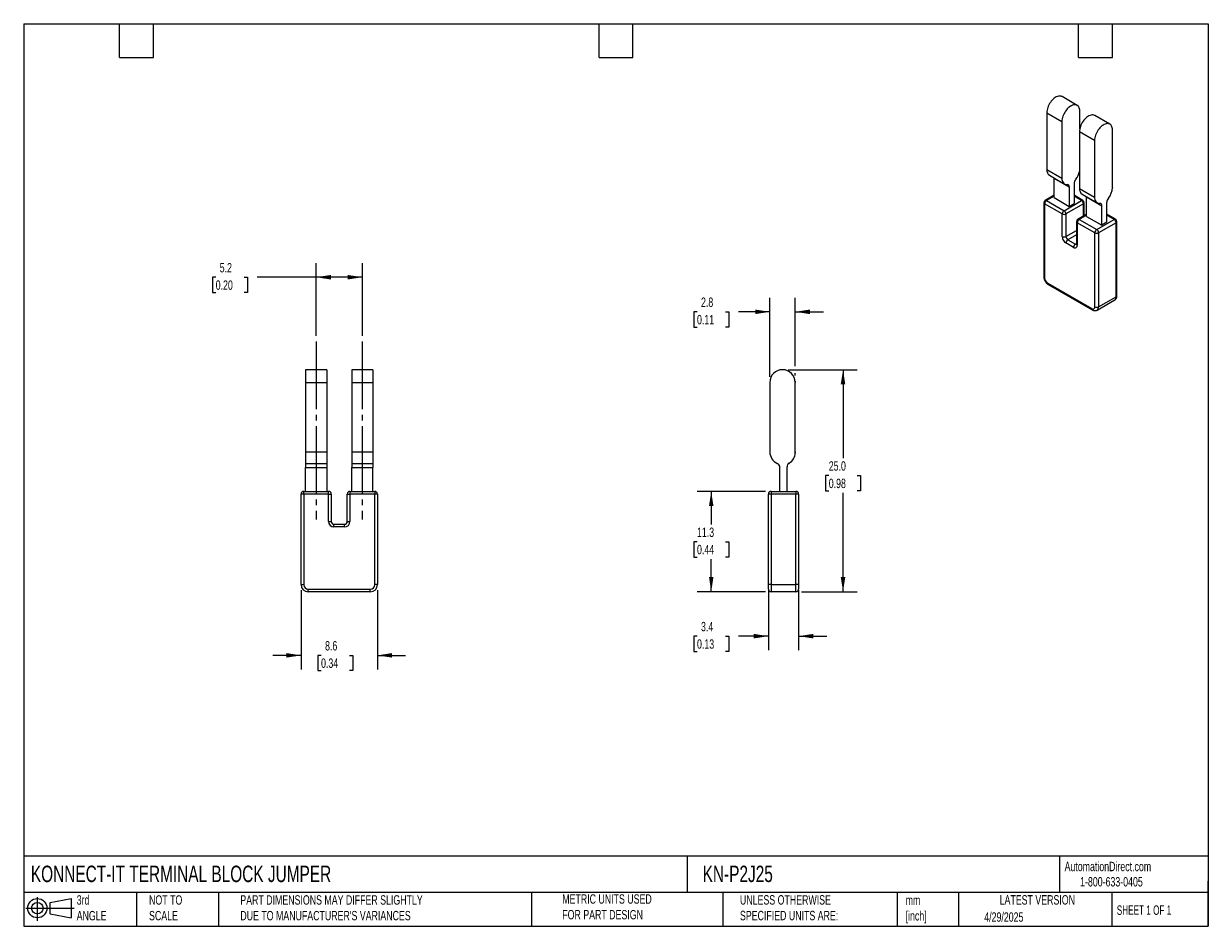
# Model space of a CAD drawing. Header units: millimetres. Extents: x 3 to 137, y 3 to 105.
import ezdxf

# ---------------------------------------------------------------- set-up
doc = ezdxf.new("R2010")
doc.units = ezdxf.units.MM
doc.header["$LTSCALE"] = 0.5
doc.linetypes.add('SLD-Center', pattern=[19.05, 15.24, -1.27, 1.27, -1.27])
doc.linetypes.add('SLD-Solid', pattern=[0])
doc.layers.add('CENTER', color=40, linetype='SLD-Center')
doc.layers.add('SLD-DEFPOINTS', color=7, linetype='Continuous')
doc.layers.add('DIMENSIONS', color=140, linetype='SLD-Solid', lineweight=25)
doc.layers.add('TEXT', color=140, linetype='SLD-Solid', lineweight=25)
doc.styles.add('SLDTEXTSTYLE0', font='TXT', dxfattribs={"width": 0.7})
doc.styles.add('SLDTEXTSTYLE1', font='TXT', dxfattribs={"width": 0.65})
doc.dimstyles.new('SLDDIMSTYLE0', dxfattribs={"dimtxt": 1.079004, "dimasz": 1.651, "dimexe": 0, "dimexo": 0.0625, "dimgap": 0.269751, "dimtad": 0, "dimtih": 1, "dimtoh": 1, "dimrnd": 1e-09, "dimzin": 12, "dimdsep": 46, "dimtxsty": 'SLDTEXTSTYLE0', "dimsah": 1, "dimcen": 0.09, "dimadec": 0, "dimazin": 3, "dimtfac": 1, "dimtofl": 0, "dimtmove": 0, "dimatfit": 3, "dimfxl": 0, "dimfrac": 2, "dimtolj": 1, "dimtzin": 12, "dimarcsym": 0})
doc.dimstyles.new('SLDDIMSTYLE1', dxfattribs={"dimtxt": 1.079004, "dimasz": 1.651, "dimexe": 0, "dimexo": 0.0625, "dimgap": 0.269751, "dimtad": 0, "dimtih": 1, "dimtoh": 1, "dimrnd": 1e-09, "dimzin": 12, "dimdsep": 46, "dimtxsty": 'SLDTEXTSTYLE0', "dimsah": 1, "dimcen": 0.09, "dimadec": 0, "dimazin": 3, "dimtfac": 1, "dimtmove": 0, "dimatfit": 0, "dimfxl": 0, "dimfrac": 2, "dimtolj": 1, "dimtzin": 12, "dimarcsym": 0})
doc.dimstyles.new('SLDDIMSTYLE2', dxfattribs={"dimtxt": 1.079004, "dimasz": 1.651, "dimexe": 0, "dimexo": 0.0625, "dimgap": 0.269751, "dimtad": 0, "dimtih": 1, "dimtoh": 1, "dimrnd": 1e-09, "dimzin": 4, "dimdsep": 46, "dimtxsty": 'SLDTEXTSTYLE0', "dimsah": 1, "dimcen": 0.09, "dimadec": 0, "dimazin": 1, "dimtfac": 1, "dimtofl": 0, "dimtmove": 0, "dimatfit": 3, "dimfxl": 0, "dimfrac": 2, "dimtolj": 1, "dimtzin": 12, "dimarcsym": 0})

# ---------------------------------------------------------------- blocks, each defined once
blk = doc.blocks.new('Block11')
at = {"color": 7, "linetype": 'SLD-Solid', "lineweight": 18}
for p, q in [((0, 1.44), (5.44, 1.44)), ((1.29, 2.66), (1.29, 0)), ((2.74, 2.08), (5.09, 2.52)), ((2.74, 0.8), (2.74, 2.08)), ((5.09, 2.52), (5.09, 0.37)), ((2.74, 0.8), (5.09, 0.37))]:
    blk.add_line(p, q, dxfattribs=at)
for radius in [1.08, 0.643]:
    blk.add_circle((1.29, 1.44), radius, dxfattribs=at)
blk = doc.blocks.new('Block12')
at = {"layer": 'SLD-DEFPOINTS'}
blk.add_blockref('Block11', (0, 0), dxfattribs=at)
blk = doc.blocks.new('_D')
at = {"layer": 'DIMENSIONS'}
for p, q in [((36.1, 69.64), (36.1, 77.82)), ((41.3, 69.64), (41.3, 77.82)), ((24.79, 76.24), (24.43, 76.24)), ((24.43, 76.24), (24.43, 74.52)), ((28, 76.24), (28.36, 76.24)), ((28.36, 76.24), (28.36, 74.52)), ((36.1, 76.24), (29.46, 76.24)), ((41.3, 76.24), (36.1, 76.24)), ((24.43, 74.52), (24.79, 74.52)), ((28.36, 74.52), (28, 74.52))]:
    blk.add_line(p, q, dxfattribs=at)
for points in [[(36.1, 76.24), (37.75, 75.98), (37.75, 76.49)], [(41.3, 76.24), (39.64, 76.49), (39.64, 75.98)]]:
    blk.add_solid(points, dxfattribs=at)
at = {"layer": 'DIMENSIONS', "char_height": 1.058, "attachment_point": 1, "style": 'SLDTEXTSTYLE0'}
for s, insert in [('5.2', (25.24, 77.84)), ('0.20', (24.79, 75.88))]:
    blk.add_mtext(s, dxfattribs=dict(at, insert=insert))
blk = doc.blocks.new('_D_1')
at = {"layer": 'DIMENSIONS'}
for p, q in [((34.4, 41), (34.4, 32.09)), ((43, 41), (43, 32.09)), ((34.4, 33.67), (31.22, 33.67)), ((36.65, 33.67), (36.29, 33.67)), ((36.29, 33.67), (36.29, 31.96)), ((39.86, 33.67), (40.22, 33.67)), ((40.22, 33.67), (40.22, 31.96)), ((43, 33.67), (46.17, 33.67)), ((36.29, 31.96), (36.65, 31.96)), ((40.22, 31.96), (39.86, 31.96))]:
    blk.add_line(p, q, dxfattribs=at)
for points in [[(34.4, 33.67), (32.74, 33.93), (32.74, 33.42)], [(43, 33.67), (44.65, 33.42), (44.65, 33.93)]]:
    blk.add_solid(points, dxfattribs=at)
at = {"layer": 'DIMENSIONS', "char_height": 1.058, "attachment_point": 1, "style": 'SLDTEXTSTYLE0'}
for s, insert in [('8.6', (37.1, 35.28)), ('0.34', (36.65, 33.32))]:
    blk.add_mtext(s, dxfattribs=dict(at, insert=insert))
blk = doc.blocks.new('_D_2')
at = {"layer": 'DIMENSIONS'}
for p, q in [((86.67, 52.13), (78.98, 52.13)), ((80.57, 52.13), (80.57, 48.41)), ((78.97, 46.46), (78.61, 46.46)), ((78.61, 46.46), (78.61, 44.74)), ((82.17, 46.46), (82.54, 46.46)), ((82.54, 46.46), (82.54, 44.74)), ((78.61, 44.74), (78.97, 44.74)), ((80.57, 40.83), (80.57, 44.5)), ((82.54, 44.74), (82.17, 44.74)), ((86.67, 40.83), (78.98, 40.83))]:
    blk.add_line(p, q, dxfattribs=at)
for points in [[(80.57, 52.13), (80.32, 50.48), (80.82, 50.48)], [(80.57, 40.83), (80.82, 42.48), (80.32, 42.48)]]:
    blk.add_solid(points, dxfattribs=at)
at = {"layer": 'DIMENSIONS', "char_height": 1.058, "attachment_point": 1, "style": 'SLDTEXTSTYLE0'}
for s, insert in [('11.3', (78.97, 48.06)), ('0.44', (78.97, 46.11))]:
    blk.add_mtext(s, dxfattribs=dict(at, insert=insert))
blk = doc.blocks.new('_D_3')
at = {"layer": 'DIMENSIONS'}
for p, q in [((89.23, 65.83), (96.99, 65.83)), ((95.41, 65.83), (95.41, 55.87)), ((93.8, 53.91), (93.44, 53.91)), ((93.44, 53.91), (93.44, 52.2)), ((97.01, 53.91), (97.37, 53.91)), ((97.37, 53.91), (97.37, 52.2)), ((93.44, 52.2), (93.8, 52.2)), ((97.37, 52.2), (97.01, 52.2)), ((95.41, 40.83), (95.41, 51.96)), ((90.74, 40.83), (96.99, 40.83))]:
    blk.add_line(p, q, dxfattribs=at)
for points in [[(95.41, 65.83), (95.15, 64.18), (95.66, 64.18)], [(95.41, 40.83), (95.66, 42.48), (95.15, 42.48)]]:
    blk.add_solid(points, dxfattribs=at)
at = {"layer": 'DIMENSIONS', "char_height": 1.058, "attachment_point": 1, "style": 'SLDTEXTSTYLE0'}
for s, insert in [('25.0', (93.8, 55.52)), ('0.98', (93.8, 53.56))]:
    blk.add_mtext(s, dxfattribs=dict(at, insert=insert))
blk = doc.blocks.new('_D_4')
at = {"layer": 'DIMENSIONS'}
for p, q in [((87.01, 41), (87.01, 34.25)), ((90.41, 41), (90.41, 34.25)), ((78.97, 35.83), (78.61, 35.83)), ((78.61, 35.83), (78.61, 34.12)), ((82.17, 35.83), (82.54, 35.83)), ((82.54, 35.83), (82.54, 34.12)), ((87.01, 35.83), (83.64, 35.83)), ((90.41, 35.83), (93.58, 35.83)), ((78.61, 34.12), (78.97, 34.12)), ((82.54, 34.12), (82.17, 34.12))]:
    blk.add_line(p, q, dxfattribs=at)
for points in [[(87.01, 35.83), (85.36, 36.09), (85.36, 35.58)], [(90.41, 35.83), (92.06, 35.58), (92.06, 36.09)]]:
    blk.add_solid(points, dxfattribs=at)
at = {"layer": 'DIMENSIONS', "char_height": 1.058, "attachment_point": 1, "style": 'SLDTEXTSTYLE0'}
for s, insert in [('3.4', (79.42, 37.44)), ('0.13', (78.97, 35.48))]:
    blk.add_mtext(s, dxfattribs=dict(at, insert=insert))
blk = doc.blocks.new('_D_5')
at = {"layer": 'DIMENSIONS'}
for p, q in [((87.17, 65.04), (87.17, 73.93)), ((90.02, 66.21), (90.02, 73.93)), ((78.97, 72.34), (78.61, 72.34)), ((78.61, 72.34), (78.61, 70.63)), ((82.17, 72.34), (82.54, 72.34)), ((82.54, 72.34), (82.54, 70.63)), ((87.17, 72.34), (83.64, 72.34)), ((90.02, 72.34), (93.19, 72.34)), ((78.61, 70.63), (78.97, 70.63)), ((82.54, 70.63), (82.17, 70.63)), ((90.02, 65.16), (90.02, 65.45))]:
    blk.add_line(p, q, dxfattribs=at)
for points in [[(87.17, 72.34), (85.52, 72.6), (85.52, 72.09)], [(90.02, 72.34), (91.67, 72.09), (91.67, 72.6)]]:
    blk.add_solid(points, dxfattribs=at)
at = {"layer": 'DIMENSIONS', "char_height": 1.058, "attachment_point": 1, "style": 'SLDTEXTSTYLE0'}
for s, insert in [('2.8', (79.42, 73.95)), ('0.11', (78.97, 71.99))]:
    blk.add_mtext(s, dxfattribs=dict(at, insert=insert))

msp = doc.modelspace()

# ---------------------------------------------------------------- linework, layer by layer
for p, q in [((121.766, 95.584), (120.069, 96.564)), ((118.349, 94.748), (120.046, 93.769)), ((118.349, 94.748), (118.349, 88.361)), ((122.061, 92.949), (122.061, 94.932)), ((120.046, 93.769), (120.046, 87.381)), ((125.443, 93.461), (123.746, 94.441)), ((122.026, 92.626), (123.723, 91.646)), ((122.026, 92.626), (122.026, 86.238)), ((125.738, 86.422), (125.738, 92.809)), ((123.723, 91.646), (123.723, 85.259)), ((118.349, 88.361), (120.046, 87.381)), ((118.644, 87.709), (120.341, 86.729)), ((119.154, 87.414), (119.155, 87.391)), ((119.155, 87.391), (120.852, 86.412)), ((119.155, 85.193), (119.155, 87.391)), ((121.418, 86.794), (121.418, 84.54)), ((121.601, 87.258), (121.595, 87.25)), ((119.155, 85.458), (118.157, 84.882)), ((119.155, 85.357), (118.306, 84.867)), ((120.852, 86.412), (120.852, 84.214)), ((122.416, 84.882), (121.418, 85.458)), ((122.266, 84.867), (121.418, 85.357)), ((122.026, 86.238), (123.723, 85.259)), ((122.321, 85.586), (124.018, 84.607)), ((125.738, 86.374), (125.737, 86.373)), ((125.738, 86.374), (125.738, 86.32)), ((118.006, 84.622), (118.006, 76.293)), ((118.094, 84.499), (118.094, 76.171)), ((120.074, 83.356), (118.094, 84.499)), ((118.306, 84.867), (120.286, 83.724)), ((119.155, 85.193), (120.852, 84.214)), ((120.286, 83.724), (122.266, 84.867)), ((122.478, 84.499), (120.499, 83.356)), ((120.852, 84.214), (121.418, 84.54)), ((122.478, 83.131), (122.478, 84.499)), ((122.566, 83.182), (122.566, 84.622)), ((122.831, 85.292), (122.832, 85.269)), ((122.832, 85.269), (124.529, 84.289)), ((122.832, 83.071), (122.832, 85.269)), ((124.529, 82.091), (124.529, 84.289)), ((125.095, 82.418), (125.095, 84.671)), ((125.272, 85.127), (125.278, 85.135)), ((120.074, 80.825), (120.074, 83.356)), ((120.499, 83.356), (120.499, 80.825)), ((122.832, 83.335), (121.833, 82.759)), ((122.832, 83.234), (121.983, 82.744)), ((121.983, 82.744), (123.963, 81.601)), ((122.832, 83.071), (124.529, 82.091)), ((123.963, 81.601), (125.943, 82.744)), ((126.093, 82.759), (125.095, 83.335)), ((125.943, 82.744), (125.095, 83.234)), ((120.499, 80.825), (121.683, 81.509)), ((121.683, 82.499), (121.683, 79.968)), ((123.751, 81.234), (121.771, 82.377)), ((121.771, 82.377), (121.771, 79.845)), ((126.155, 82.377), (124.175, 81.234)), ((125.095, 82.418), (124.529, 82.091)), ((126.155, 74.048), (126.155, 82.377)), ((126.243, 74.17), (126.243, 82.499)), ((121.347, 79.6), (120.499, 80.09)), ((121.683, 81.019), (120.711, 80.458)), ((120.711, 80.458), (121.559, 79.968)), ((121.559, 79.968), (121.683, 80.04)), ((123.751, 72.905), (123.751, 81.234)), ((124.175, 81.234), (124.175, 72.905)), ((118.448, 75.558), (123.398, 72.701)), ((118.51, 75.421), (123.46, 72.563)), ((124.01, 72.539), (125.99, 73.682)), ((124.175, 72.905), (126.155, 74.048)), ((37.295, 65.829), (34.895, 65.829)), ((34.895, 65.829), (34.895, 64.404)), ((37.295, 65.829), (37.295, 64.404)), ((42.495, 65.829), (40.095, 65.829)), ((40.095, 65.829), (40.095, 64.404)), ((42.495, 65.829), (42.495, 64.404)), ((34.895, 64.404), (37.295, 64.404)), ((34.895, 64.404), (34.895, 56.582)), ((37.295, 64.404), (37.295, 56.582)), ((40.095, 64.404), (40.095, 56.582)), ((40.095, 64.404), (42.495, 64.404)), ((42.495, 64.404), (42.495, 56.582)), ((87.167, 64.404), (87.167, 56.582)), ((90.011, 64.529), (90.017, 64.529)), ((90.017, 64.529), (90.017, 64.404)), ((90.017, 56.582), (90.017, 64.404)), ((34.895, 56.582), (37.295, 56.582)), ((34.895, 56.582), (34.895, 55.282)), ((37.295, 56.582), (37.295, 55.282)), ((40.095, 56.582), (42.495, 56.582)), ((40.095, 56.582), (40.095, 55.282)), ((42.495, 56.582), (42.495, 55.282)), ((90.017, 56.523), (90.015, 56.523)), ((90.017, 56.582), (90.017, 56.523)), ((90.017, 56.523), (90.017, 56.458)), ((34.895, 55.282), (37.295, 55.282)), ((34.895, 55.282), (34.895, 54.825)), ((34.895, 54.825), (37.295, 54.825)), ((34.895, 52.133), (34.895, 54.825)), ((37.295, 55.282), (37.295, 54.825)), ((37.295, 54.825), (37.295, 52.133)), ((40.095, 55.282), (42.495, 55.282)), ((40.095, 55.282), (40.095, 54.825)), ((40.095, 54.825), (42.495, 54.825)), ((40.095, 52.133), (40.095, 54.825)), ((42.495, 55.282), (42.495, 54.825)), ((42.495, 52.133), (42.495, 54.825)), ((88.307, 52.133), (88.307, 54.825)), ((89.107, 52.133), (89.107, 54.893)), ((89.357, 55.326), (89.367, 55.332)), ((34.695, 51.833), (34.695, 52.133)), ((34.695, 52.133), (37.495, 52.133)), ((37.495, 51.833), (37.495, 52.133)), ((39.895, 52.133), (42.695, 52.133)), ((39.895, 52.133), (39.895, 51.833)), ((42.695, 52.133), (42.695, 51.833)), ((87.307, 52.133), (90.107, 52.133)), ((87.307, 52.133), (87.307, 51.833)), ((90.107, 52.133), (90.107, 51.833)), ((34.695, 51.833), (34.395, 51.833)), ((34.395, 41.633), (34.395, 51.833)), ((34.695, 51.833), (34.695, 41.633)), ((37.495, 51.833), (34.695, 51.833)), ((37.495, 48.733), (37.495, 51.833)), ((37.495, 51.833), (37.795, 51.833)), ((37.795, 51.833), (37.795, 48.733)), ((39.595, 48.733), (39.595, 51.833)), ((39.595, 51.833), (39.895, 51.833)), ((42.695, 51.833), (39.895, 51.833)), ((39.895, 51.833), (39.895, 48.733)), ((42.995, 51.833), (42.695, 51.833)), ((42.695, 41.633), (42.695, 51.833)), ((42.995, 51.833), (42.995, 41.633)), ((87.307, 51.833), (87.007, 51.833)), ((87.007, 41.633), (87.007, 51.833)), ((87.307, 51.833), (87.307, 41.633)), ((90.107, 51.833), (87.307, 51.833)), ((90.107, 41.633), (90.107, 51.833)), ((90.407, 51.833), (90.107, 51.833)), ((90.407, 51.833), (90.407, 41.633)), ((37.495, 48.733), (37.795, 48.733)), ((38.095, 48.133), (38.095, 48.433)), ((38.095, 48.433), (39.295, 48.433)), ((39.295, 48.133), (38.095, 48.133)), ((39.295, 48.133), (39.295, 48.433)), ((39.595, 48.733), (39.895, 48.733)), ((34.395, 41.633), (34.695, 41.633)), ((42.995, 41.633), (42.695, 41.633)), ((87.007, 41.133), (87.007, 41.633)), ((87.307, 41.633), (87.007, 41.633)), ((87.307, 41.633), (87.307, 40.833)), ((87.307, 41.633), (90.107, 41.633)), ((90.107, 40.833), (90.107, 41.633)), ((90.407, 41.633), (90.107, 41.633)), ((90.407, 41.633), (90.407, 41.133)), ((35.195, 41.133), (42.195, 41.133)), ((35.195, 40.833), (35.195, 41.133)), ((42.195, 40.833), (35.195, 40.833)), ((42.195, 40.833), (42.195, 41.133)), ((90.107, 40.833), (87.307, 40.833))]:
    msp.add_line(p, q)
at = {"flags": 128}
for points in [[(120.069, 96.564), (120.048, 96.575), (119.958, 96.61), (119.86, 96.628), (119.756, 96.628), (119.646, 96.611), (119.532, 96.576), (119.415, 96.525), (119.298, 96.457), (119.182, 96.374), (119.068, 96.277), (118.958, 96.168), (118.853, 96.046), (118.755, 95.916), (118.665, 95.777), (118.585, 95.632), (118.515, 95.483), (118.456, 95.332), (118.41, 95.181), (118.376, 95.032), (118.356, 94.887), (118.349, 94.748)], [(122.061, 94.932), (122.054, 95.063), (122.034, 95.184), (122, 95.294), (121.954, 95.392), (121.895, 95.475), (121.825, 95.543), (121.745, 95.595), (121.655, 95.63), (121.557, 95.648), (121.453, 95.648), (121.343, 95.631), (121.229, 95.597), (121.112, 95.545), (120.995, 95.478), (120.879, 95.395), (120.765, 95.298), (120.655, 95.188), (120.55, 95.067), (120.452, 94.936), (120.362, 94.797), (120.282, 94.652), (120.212, 94.503), (120.154, 94.352), (120.107, 94.201), (120.074, 94.052), (120.053, 93.907), (120.046, 93.769)], [(123.746, 94.441), (123.725, 94.452), (123.635, 94.487), (123.537, 94.505), (123.433, 94.506), (123.323, 94.488), (123.209, 94.454), (123.092, 94.402), (122.975, 94.335), (122.859, 94.252), (122.745, 94.155), (122.635, 94.045), (122.53, 93.924), (122.432, 93.793), (122.342, 93.654), (122.262, 93.509), (122.192, 93.36), (122.133, 93.209), (122.087, 93.058), (122.053, 92.909), (122.033, 92.765), (122.026, 92.626)], [(125.738, 92.809), (125.731, 92.94), (125.711, 93.061), (125.677, 93.172), (125.631, 93.269), (125.572, 93.352), (125.502, 93.421), (125.422, 93.473), (125.332, 93.508), (125.234, 93.526), (125.13, 93.526), (125.02, 93.509), (124.906, 93.474), (124.789, 93.422), (124.672, 93.355), (124.556, 93.272), (124.442, 93.175), (124.332, 93.065), (124.227, 92.944), (124.129, 92.813), (124.039, 92.674), (123.959, 92.53), (123.889, 92.381), (123.83, 92.23), (123.784, 92.079), (123.751, 91.93), (123.73, 91.785), (123.723, 91.646)]]:
    msp.add_lwpolyline(points, dxfattribs=at)
for centre, radius, start, end in [((119.042, 88.282), 0.697, 173.4497, 235.23812), ((119.934, 88.608), 2.146, 321.0066, 347.21006), ((120.65, 87.276), 0.612, 170.09065, 269.35473), ((122.184, 86.759), 0.767, 140.22793, 177.36071), ((120.642, 86.45), 0.214, 349.70405, 89.74134), ((122.719, 86.159), 0.697, 173.4497, 235.23812), ((123.745, 86.412), 1.995, 320.22793, 357.36071), ((124.353, 86.422), 1.385, 357.97736, 359.9897), ((124.776, 86.374), 0.962, 0.00479, 1.31203), ((118.306, 84.622), 0.3, 119.99731, 180), ((118.157, 84.637), 0.151, 185.6948, 245.62534), ((118.555, 84.478), 0.461, 122.60548, 177.39452), ((118.219, 84.744), 0.151, 54.38242, 114.30712), ((122.354, 84.744), 0.151, 65.69288, 125.61758), ((122.018, 84.478), 0.461, 2.60548, 57.39452), ((122.266, 84.622), 0.3, 0, 60.00269), ((122.416, 84.637), 0.151, 294.37466, 354.3052), ((124.327, 85.153), 0.612, 170.09065, 269.35473), ((124.319, 84.327), 0.214, 349.70405, 89.74134), ((125.861, 84.636), 0.767, 140.22793, 177.36071), ((120.535, 83.335), 0.461, 122.60548, 177.39452), ((120.286, 83.766), 0.461, 242.60967, 297.39033), ((120.038, 83.335), 0.461, 2.60548, 57.39452), ((121.983, 82.499), 0.3, 119.99731, 180), ((122.232, 82.356), 0.461, 122.60548, 177.39452), ((121.896, 82.621), 0.151, 54.38242, 114.30712), ((126.031, 82.621), 0.151, 65.69288, 125.61758), ((125.695, 82.356), 0.461, 2.60548, 57.39452), ((125.943, 82.499), 0.3, 0, 60.00269), ((121.834, 82.514), 0.151, 185.6948, 245.62534), ((124.212, 81.213), 0.461, 122.60548, 177.39452), ((123.715, 81.213), 0.461, 2.60548, 57.39452), ((126.093, 82.514), 0.151, 294.37466, 354.3052), ((120.992, 80.865), 0.918, 182.4764, 237.5236), ((120.286, 81.235), 0.461, 242.60967, 297.39033), ((120.959, 80.846), 0.461, 182.60548, 237.39452), ((120.959, 80.069), 0.461, 122.60548, 177.39452), ((123.963, 81.643), 0.461, 242.60967, 297.39033), ((121.808, 79.579), 0.461, 122.60548, 177.39452), ((121.511, 79.806), 0.263, 231.32543, 8.68532), ((121.651, 80.102), 0.162, 235.52928, 282.03262), ((121.834, 79.983), 0.151, 185.6948, 245.62534), ((118.157, 76.308), 0.151, 185.6948, 245.62534), ((118.862, 76.206), 0.768, 182.60548, 237.39452), ((118.595, 75.542), 0.148, 173.70115, 234.98667), ((125.765, 74.004), 0.393, 304.86125, 6.45093), ((126.093, 74.185), 0.151, 294.37466, 354.3052), ((123.548, 72.686), 0.151, 174.3804, 234.29299), ((123.536, 72.87), 0.218, 230.79671, 9.21404), ((123.963, 73.314), 0.461, 242.60967, 297.39033), ((123.786, 72.861), 0.392, 304.62373, 6.47286), ((88.592, 64.404), 1.425, 0, 180), ((88.592, 56.582), 1.425, 180, 245.92225), ((88.717, 56.458), 1.3, 300, 0), ((88.592, 56.582), 1.425, 357.62823, 0), ((87.807, 54.825), 0.5, 0, 65.92225), ((89.607, 54.893), 0.5, 120, 180), ((34.695, 51.833), 0.3, 90, 180), ((37.495, 51.833), 0.3, 0, 90), ((39.895, 51.833), 0.3, 90, 180), ((42.695, 51.833), 0.3, 0, 90), ((87.307, 51.833), 0.3, 90, 180), ((90.107, 51.833), 0.3, 0, 90), ((38.095, 48.733), 0.6, 180, 270), ((38.095, 48.733), 0.3, 180, 270), ((39.295, 48.733), 0.6, 270, 0), ((39.295, 48.733), 0.3, 270, 0), ((35.195, 41.633), 0.8, 180, 270), ((35.195, 41.633), 0.5, 180, 270), ((42.195, 41.633), 0.5, 270, 0), ((42.195, 41.633), 0.8, 270, 0), ((87.307, 41.133), 0.3, 180, 270), ((90.107, 41.133), 0.3, 270, 0)]:
    msp.add_arc(centre, radius, start, end)
for points, knots in [([(121.683, 79.968), (121.683, 79.962), (121.683, 79.944), (121.679, 79.926), (121.678, 79.924), (121.678, 79.924)], [0, 0, 0, 0, 0.2223029, 0.6330575, 1, 1, 1, 1]), ([(118.006, 76.293), (118.007, 76.272), (118.008, 76.216), (118.022, 76.122), (118.05, 76.014), (118.091, 75.908), (118.142, 75.805), (118.204, 75.707), (118.274, 75.616), (118.354, 75.534), (118.433, 75.469), (118.487, 75.435), (118.51, 75.421)], [0, 0, 0, 0, 0.0631253, 0.1694636, 0.2759828, 0.3822934, 0.4882853, 0.5943664, 0.7010818, 0.809011, 0.918832, 1, 1, 1, 1]), ([(125.988, 73.683), (125.995, 73.686), (126.027, 73.702), (126.077, 73.744), (126.135, 73.808), (126.18, 73.881), (126.214, 73.963), (126.236, 74.053), (126.243, 74.123), (126.243, 74.164), (126.243, 74.17)], [0, 0, 0, 0, 0.0358183, 0.1871303, 0.3360786, 0.4853004, 0.6375939, 0.7955035, 0.965893, 1, 1, 1, 1]), ([(123.46, 72.563), (123.479, 72.553), (123.526, 72.527), (123.604, 72.498), (123.694, 72.478), (123.782, 72.473), (123.867, 72.483), (123.943, 72.504), (123.987, 72.528), (124.007, 72.539)], [0, 0, 0, 0, 0.1087648, 0.2755453, 0.4351064, 0.5882343, 0.7366995, 0.8824057, 1, 1, 1, 1])]:
    msp.add_open_spline(points, degree=3, knots=knots)
at = {"layer": 'CENTER'}
for p, q in [((36.095, 69.004), (36.095, 48.958)), ((41.295, 69.004), (41.295, 48.958))]:
    msp.add_line(p, q, dxfattribs=at)
at = {"layer": 'TEXT'}
for p, q in [((3.175, 104.775), (136.525, 104.775)), ((3.175, 104.775), (3.175, 3.175)), ((13.97, 100.965), (13.97, 104.775)), ((17.78, 100.965), (17.78, 104.775)), ((67.945, 100.965), (67.945, 104.775)), ((71.755, 100.965), (71.755, 104.775)), ((121.92, 100.965), (121.92, 104.775)), ((125.73, 100.965), (125.73, 104.775)), ((136.525, 104.775), (136.525, 3.175)), ((13.97, 100.965), (17.78, 100.965)), ((67.945, 100.965), (71.755, 100.965)), ((121.92, 100.965), (125.73, 100.965)), ((136.525, 11.063), (3.175, 11.063)), ((77.879, 11.063), (77.879, 6.985)), ((119.788, 11.063), (119.788, 6.985)), ((136.525, 3.175), (136.525, 8.255)), ((136.525, 6.985), (3.175, 6.985)), ((15.875, 6.985), (15.875, 3.175)), ((25.106, 6.985), (25.106, 3.175)), ((60.323, 6.985), (60.323, 3.175)), ((81.89, 6.985), (81.89, 3.175)), ((101.512, 6.985), (101.512, 3.175)), ((108.406, 6.985), (108.406, 3.175)), ((125.674, 6.985), (125.674, 3.175)), ((3.175, 3.175), (136.525, 3.175))]:
    msp.add_line(p, q, dxfattribs=at)

# ---------------------------------------------------------------- block references
at = {"layer": 'SLD-DEFPOINTS'}
msp.add_blockref('Block12', (3.419, 3.777), dxfattribs=at)

# ---------------------------------------------------------------- texts
at = {"layer": 'TEXT'}
for s, insert, char_height, attachment_point, style in [('KONNECT-IT TERMINAL BLOCK JUMPER', (3.983, 10.003), 1.85208, 1, 'SLDTEXTSTYLE0'), ('KN-P2J25', (79.604, 10.003), 1.8521, 1, 'SLDTEXTSTYLE0'), ('AutomationDirect.com', (120.347, 10.438), 1.05833, 1, 'SLDTEXTSTYLE0'), ('1-800-633-0405', (122.096, 8.719), 1.05833, 1, 'SLDTEXTSTYLE0'), ('3rd^JANGLE', (9.141, 6.669), 1.0583, 1, 'SLDTEXTSTYLE0'), ('NOT TO^JSCALE', (17.288, 6.669), 1.05833, 1, 'SLDTEXTSTYLE0'), ("PART DIMENSIONS MAY DIFFER SLIGHTLY ^JDUE TO MANUFACTURER'S VARIANCES", (27.56, 6.67), 1.05833, 1, 'SLDTEXTSTYLE0'), ('METRIC UNITS USED ^JFOR PART DESIGN', (63.802, 6.778), 1.05833, 1, 'SLDTEXTSTYLE0'), ('UNLESS OTHERWISE ^JSPECIFIED UNITS ARE:', (83.804, 6.68), 1.05833, 1, 'SLDTEXTSTYLE0'), ('LATEST VERSION', (117.276, 6.682), 1.05833, 2, 'SLDTEXTSTYLE0'), ('mm^J[inch]', (102.454, 6.649), 1.0583, 1, 'SLDTEXTSTYLE0'), ('SHEET 1 OF 1', (126.221, 5.526), 1.05833, 1, 'SLDTEXTSTYLE1'), ('4/29/2025', (111.306, 4.749), 1.0583, 1, 'SLDTEXTSTYLE0')]:
    msp.add_mtext(s, dxfattribs=dict(at, insert=insert, char_height=char_height, attachment_point=attachment_point, style=style))

# ---------------------------------------------------------------- dimensions: what is measured, and where the dimension line sits
at = {"layer": 'DIMENSIONS'}
for base, p1, p2, dimstyle, picture, middle in [((41.295, 76.235), (36.095, 69.004), (41.295, 69.004), 'SLDDIMSTYLE0', '_D', (26.395, 76.235)), ((87.167, 72.341), (90.017, 64.529), (87.167, 64.404), 'SLDDIMSTYLE1', '_D_5', (80.571, 72.341)), ((42.995, 33.673), (34.395, 41.633), (42.995, 41.633), 'SLDDIMSTYLE1', '_D_1', (38.253, 33.673))]:
    dim = msp.add_linear_dim(base=base, p1=p1, p2=p2, dimstyle=dimstyle, dxfattribs=at)
    dim.commit()
    dim.dimension.update_dxf_attribs({"geometry": picture, "text_midpoint": middle, "dimtype": 160})
for base, p1, p2, angle, dimstyle, picture, middle in [((95.407, 65.829), (90.107, 40.833), (88.592, 65.829), 90, 'SLDDIMSTYLE2', '_D_3', (95.407, 53.912)), ((80.571, 40.833), (87.307, 52.133), (87.307, 40.833), 90, 'SLDDIMSTYLE0', '_D_2', (80.571, 46.457)), ((87.007, 35.833), (90.407, 41.633), (87.007, 41.633), 0, 'SLDDIMSTYLE1', '_D_4', (80.571, 35.833))]:
    dim = msp.add_linear_dim(base=base, p1=p1, p2=p2, angle=angle, dimstyle=dimstyle, dxfattribs=at)
    dim.commit()
    dim.dimension.update_dxf_attribs({"geometry": picture, "text_midpoint": middle, "dimtype": 160})

doc.saveas('drawing.dxf')
